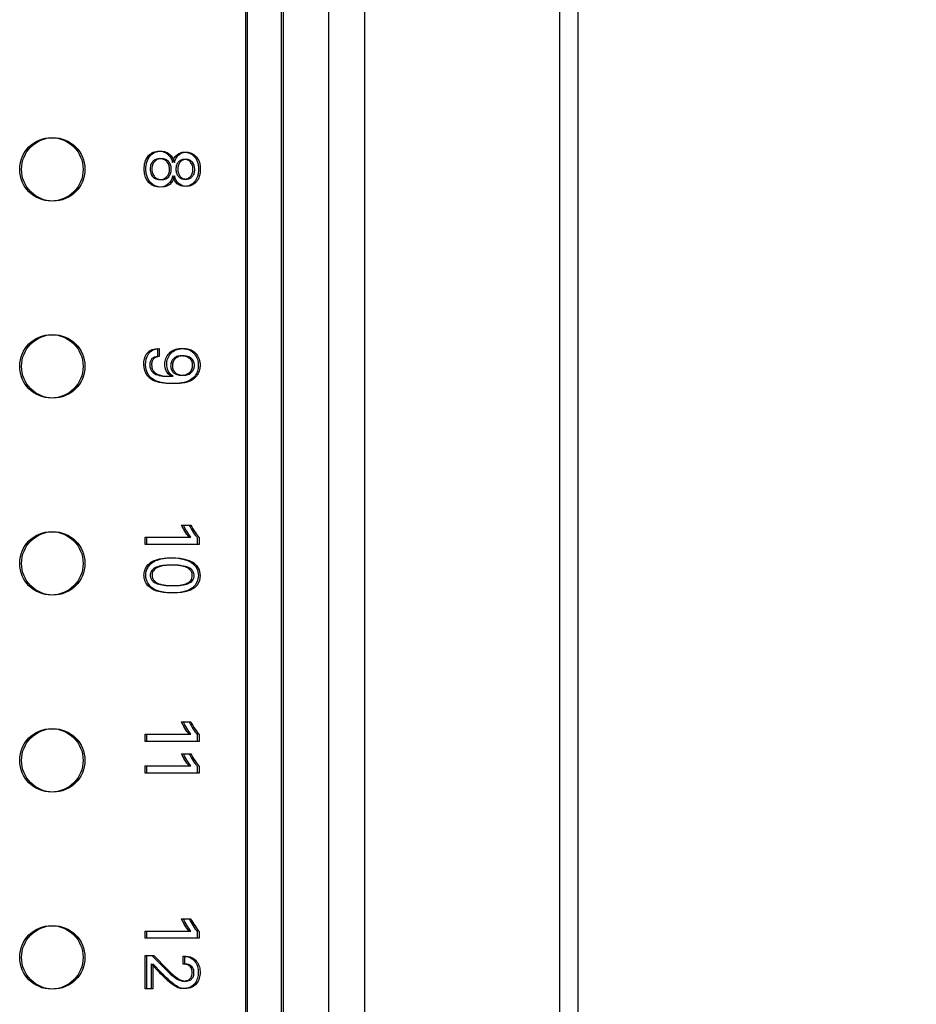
# Model space of a CAD drawing. Header units: inches. Extents: x 0 to 34, y 0 to 22.
# Tile 23 of 52: x 10.082 to 10.577, y 14.43 to 14.973. Entities that reach past the tile are written whole.
import ezdxf

# ---------------------------------------------------------------- set-up
doc = ezdxf.new("R2010")
doc.units = ezdxf.units.IN
doc.header["$LTSCALE"] = 1.87
doc.header["$MEASUREMENT"] = 0
doc.layers.get('0').update_dxf_attribs({"linetype": 'CONTINUOUS'})
doc.layers.add('03___PRT_ALL_CURVES', color=7, linetype='CONTINUOUS')
doc.layers.add('DIMENSIONS', color=7, linetype='CONTINUOUS')
doc.styles.get("Standard").update_dxf_attribs({"font": 'txt', "width": 0.8})
doc.dimstyles.new('DIMSTYLE_1', dxfattribs={"dimtxt": 0.125, "dimasz": 0.18, "dimexe": 0.18, "dimexo": 0.0625, "dimgap": 0.09, "dimtad": 0, "dimtih": 1, "dimtoh": 1, "dimdec": 3, "dimzin": 4, "dimdsep": 46, "dimtxsty": 'STANDARD', "dimblk": '_FILLED', "dimblk1": '_FILLED', "dimblk2": '_FILLED', "dimcen": 0.09, "dimadec": 0, "dimazin": 0, "dimtp": 0.001, "dimtm": 0.001, "dimtfac": 1, "dimtdec": 3, "dimtofl": 0, "dimtmove": 0, "dimatfit": 3, "dimldrblk": '_FILLED', "dimfxl": 1, "dimtolj": 1, "dimtzin": 4, "dimarcsym": 0})

# ---------------------------------------------------------------- blocks, each defined once
blk = doc.blocks.new('_FILLED')
at = {"color": 0, "linetype": 'BYBLOCK'}
blk.add_solid([(0, 0), (-1, 0.1736), (-1, -0.1736)], dxfattribs=at)
blk = doc.blocks.new('*D6')
at = {"layer": 'DIMENSIONS', "color": 2, "linetype": 'CONTINUOUS'}
for p, q in [((10.2323, 15.92442), (11.40199, 15.92442)), ((11.27699, 15.92442), (11.27699, 15.13492)), ((11.27699, 14.07402), (11.27699, 14.88492)), ((10.2323, 14.07402), (11.40199, 14.07402))]:
    blk.add_line(p, q, dxfattribs=at)
at = {"layer": 'DIMENSIONS', "color": 2, "linetype": 'CONTINUOUS', "xscale": 0.18, "yscale": 0.18, "zscale": 0.18}
for p, rotation in [((11.27699, 15.92442), 90), ((11.27699, 14.07402), 270)]:
    blk.add_blockref('_FILLED', p, dxfattribs=dict(at, rotation=rotation))
at = {"layer": 'DIMENSIONS', "color": 2, "linetype": 'CONTINUOUS', "width": 0.8}
for s, p in [('[', (11.38949, 14.94742)), (']', (11.68949, 14.94742)), ('1.850', (10.76449, 14.94742)), ('47', (11.48949, 14.94742))]:
    blk.add_text(s, height=0.125, dxfattribs=at).set_placement(p)

msp = doc.modelspace()

# ---------------------------------------------------------------- linework, layer by layer
at = {"color": 7, "linetype": 'CONTINUOUS'}
for p, q in [((10.3903, 12.40382), (10.3903, 17.54173)), ((10.3803, 13.44173), (10.3803, 17.51173)), ((10.2067, 15.66523), (10.2067, 14.33323)), ((10.2077, 15.66522), (10.2077, 14.33322)), ((10.2267, 14.33323), (10.2267, 15.66523)), ((10.2277, 14.33322), (10.2277, 15.66522)), ((10.2527, 14.33322), (10.2527, 15.66522)), ((10.2727, 14.33322), (10.2727, 15.66522))]:
    msp.add_line(p, q, dxfattribs=at)
for centre in [(10.0997, 14.89053), (10.1007, 14.89052), (10.0997, 14.78183), (10.1007, 14.78182), (10.0997, 14.67313), (10.1007, 14.67312), (10.0997, 14.56443), (10.1007, 14.56442), (10.0997, 14.45573), (10.1007, 14.45572)]:
    msp.add_circle(centre, 0.0175, dxfattribs=at)
at = {"layer": '03___PRT_ALL_CURVES', "color": 40, "linetype": 'CONTINUOUS'}
for points, knots in [([(10.15932, 14.88074, 2.63883), (10.15536, 14.88074, 2.63883), (10.14934, 14.88448, 2.63883), (10.15176, 14.89825, 2.63883), (10.15697, 14.9007, 2.63883), (10.15931, 14.90065, 2.63883), (10.15943, 14.90065, 2.63883)], [0, 0, 0, 0, 0.620765, 0.834021, 0.991487, 1, 1, 1, 1]), ([(10.16032, 14.88073, 2.63859), (10.15636, 14.88073, 2.63859), (10.15034, 14.88447, 2.63859), (10.15276, 14.89824, 2.63859), (10.15797, 14.90069, 2.63859), (10.16031, 14.90065, 2.63859), (10.16043, 14.90064, 2.63859)], [0, 0, 0, 0, 0.620765, 0.834021, 0.991487, 1, 1, 1, 1]), ([(10.15943, 14.90065, 2.63883), (10.16028, 14.90061, 2.63883), (10.16208, 14.90023, 2.63883), (10.16453, 14.89855, 2.63883), (10.16597, 14.8963, 2.63883), (10.16636, 14.89492, 2.63883), (10.16657, 14.89428, 2.63883)], [0, 0, 0, 0, 0.229216, 0.491178, 0.745589, 1, 1, 1, 1]), ([(10.16043, 14.90064, 2.63859), (10.16128, 14.90061, 2.63859), (10.16308, 14.90022, 2.63859), (10.16553, 14.89854, 2.63859), (10.16697, 14.8963, 2.63859), (10.16736, 14.89492, 2.63859), (10.16757, 14.89427, 2.63859)], [0, 0, 0, 0, 0.229216, 0.491178, 0.745589, 1, 1, 1, 1]), ([(10.17299, 14.90007, 2.63883), (10.17364, 14.90007, 2.63883), (10.17527, 14.89985, 2.63883), (10.17798, 14.89849, 2.63883), (10.17983, 14.89615, 2.63883), (10.1807, 14.89342, 2.63883), (10.18093, 14.89093, 2.63883), (10.18076, 14.88852, 2.63883), (10.18018, 14.886, 2.63883), (10.1788, 14.88347, 2.63883), (10.17633, 14.8816, 2.63883), (10.17424, 14.88113, 2.63883), (10.17315, 14.88115, 2.63883)], [0, 0, 0, 0, 0.138765, 0.277529, 0.416294, 0.485677, 0.555059, 0.610677, 0.666294, 0.777529, 0.888765, 1, 1, 1, 1]), ([(10.17399, 14.90006, 2.63859), (10.17464, 14.90006, 2.63859), (10.17627, 14.89984, 2.63859), (10.17898, 14.89848, 2.63859), (10.18083, 14.89614, 2.63859), (10.1817, 14.89341, 2.63859), (10.18193, 14.89092, 2.63859), (10.18176, 14.88851, 2.63859), (10.18118, 14.88599, 2.63859), (10.1798, 14.88346, 2.63859), (10.17733, 14.88159, 2.63859), (10.17524, 14.88112, 2.63859), (10.17415, 14.88114, 2.63859)], [0, 0, 0, 0, 0.138765, 0.277529, 0.416294, 0.485677, 0.555059, 0.610677, 0.666294, 0.777529, 0.888765, 1, 1, 1, 1]), ([(10.16486, 14.89085, 2.63883), (10.16483, 14.8916, 2.63883), (10.16453, 14.89316, 2.63883), (10.16298, 14.89555, 2.63883), (10.16006, 14.89693, 2.63883), (10.15629, 14.89585, 2.63883), (10.15474, 14.89382, 2.63883), (10.15425, 14.89215, 2.63883), (10.15415, 14.89124, 2.63883), (10.15416, 14.89065, 2.63883)], [0, 0, 0, 0, 0.129721, 0.275657, 0.567528, 0.783764, 0.891882, 0.945941, 1, 1, 1, 1]), ([(10.16586, 14.89084, 2.63859), (10.16583, 14.89159, 2.63859), (10.16553, 14.89315, 2.63859), (10.16398, 14.89554, 2.63859), (10.16106, 14.89692, 2.63859), (10.15729, 14.89584, 2.63859), (10.15574, 14.89381, 2.63859), (10.15525, 14.89214, 2.63859), (10.15515, 14.89123, 2.63859), (10.15516, 14.89064, 2.63859)], [0, 0, 0, 0, 0.129721, 0.275657, 0.567528, 0.783764, 0.891882, 0.945941, 1, 1, 1, 1]), ([(10.17778, 14.89057, 2.63883), (10.1778, 14.89219, 2.63883), (10.17708, 14.89414, 2.63883), (10.17511, 14.89574, 2.63883), (10.17309, 14.89618, 2.63883), (10.17107, 14.89574, 2.63883), (10.16961, 14.89458, 2.63883), (10.16864, 14.89287, 2.63883), (10.16841, 14.89142, 2.63883), (10.1684, 14.89069, 2.63883)], [0, 0, 0, 0, 0.253552, 0.380328, 0.507104, 0.630328, 0.753552, 0.876776, 1, 1, 1, 1]), ([(10.17878, 14.89056, 2.63859), (10.1788, 14.89218, 2.63859), (10.17808, 14.89414, 2.63859), (10.17611, 14.89573, 2.63859), (10.17409, 14.89617, 2.63859), (10.17207, 14.89573, 2.63859), (10.17061, 14.89457, 2.63859), (10.16964, 14.89287, 2.63859), (10.16941, 14.89141, 2.63859), (10.1694, 14.89069, 2.63859)], [0, 0, 0, 0, 0.253552, 0.380328, 0.507104, 0.630328, 0.753552, 0.876776, 1, 1, 1, 1]), ([(10.15416, 14.89065, 2.63883), (10.15416, 14.89016, 2.63883), (10.15426, 14.88899, 2.63883), (10.15481, 14.88736, 2.63883), (10.15599, 14.88589, 2.63883), (10.15778, 14.88505, 2.63883), (10.16082, 14.88469, 2.63883), (10.16314, 14.88581, 2.63883), (10.16461, 14.8882, 2.63883), (10.16488, 14.88988, 2.63883), (10.16486, 14.89076, 2.63883), (10.16486, 14.89085, 2.63883)], [0, 0, 0, 0, 0.049447, 0.098893, 0.197786, 0.296679, 0.395572, 0.689012, 0.835732, 0.982452, 1, 1, 1, 1]), ([(10.15516, 14.89064, 2.63859), (10.15516, 14.89015, 2.63859), (10.15526, 14.88898, 2.63859), (10.15581, 14.88735, 2.63859), (10.15699, 14.88588, 2.63859), (10.15878, 14.88504, 2.63859), (10.16182, 14.88468, 2.63859), (10.16414, 14.8858, 2.63859), (10.16561, 14.88819, 2.63859), (10.16588, 14.88987, 2.63859), (10.16586, 14.89075, 2.63859), (10.16586, 14.89084, 2.63859)], [0, 0, 0, 0, 0.049447, 0.098893, 0.197786, 0.296679, 0.395572, 0.689012, 0.835732, 0.982452, 1, 1, 1, 1]), ([(10.1684, 14.89069, 2.63883), (10.1684, 14.88993, 2.63883), (10.16863, 14.8884, 2.63883), (10.16959, 14.88664, 2.63883), (10.17106, 14.88545, 2.63883), (10.17301, 14.88502, 2.63883), (10.17498, 14.88539, 2.63883), (10.17649, 14.88647, 2.63883), (10.17752, 14.88812, 2.63883), (10.17777, 14.8898, 2.63883), (10.17778, 14.89057, 2.63883)], [0, 0, 0, 0, 0.129835, 0.259669, 0.389504, 0.519338, 0.639504, 0.759669, 0.879835, 1, 1, 1, 1]), ([(10.1694, 14.89069, 2.63859), (10.1694, 14.88992, 2.63859), (10.16963, 14.8884, 2.63859), (10.17059, 14.88663, 2.63859), (10.17206, 14.88544, 2.63859), (10.17401, 14.88501, 2.63859), (10.17598, 14.88539, 2.63859), (10.17749, 14.88646, 2.63859), (10.17852, 14.88811, 2.63859), (10.17877, 14.88979, 2.63859), (10.17878, 14.89056, 2.63859)], [0, 0, 0, 0, 0.129835, 0.259669, 0.389504, 0.519338, 0.639504, 0.759669, 0.879835, 1, 1, 1, 1]), ([(10.1659, 14.77233, 2.63883), (10.16378, 14.77233, 2.63883), (10.15808, 14.77236, 2.63883), (10.15207, 14.77629, 2.63883), (10.15018, 14.78191, 2.63883), (10.15147, 14.78919, 2.63883), (10.15524, 14.79153, 2.63883), (10.15824, 14.79161, 2.63883)], [0, 0, 0, 0, 0.364847, 0.54727, 0.729693, 0.864847, 1, 1, 1, 1]), ([(10.1669, 14.77232, 2.63859), (10.16478, 14.77232, 2.63859), (10.15908, 14.77236, 2.63859), (10.15307, 14.77628, 2.63859), (10.15118, 14.7819, 2.63859), (10.15247, 14.78918, 2.63859), (10.15624, 14.79152, 2.63859), (10.15924, 14.7916, 2.63859)], [0, 0, 0, 0, 0.364847, 0.54727, 0.729693, 0.864847, 1, 1, 1, 1]), ([(10.16594, 14.77645, 2.63883), (10.16453, 14.7772, 2.63883), (10.16272, 14.77932, 2.63883), (10.16213, 14.783, 2.63883), (10.16271, 14.78628, 2.63883), (10.16443, 14.78917, 2.63883), (10.16682, 14.79084, 2.63883), (10.16926, 14.79157, 2.63883), (10.17152, 14.79177, 2.63883), (10.17382, 14.79155, 2.63883), (10.17536, 14.79107, 2.63883), (10.17615, 14.79068, 2.63883), (10.17637, 14.79056, 2.63883)], [0, 0, 0, 0, 0.134579, 0.269158, 0.40661, 0.544062, 0.681514, 0.75024, 0.818966, 0.894397, 0.969828, 1, 1, 1, 1]), ([(10.16694, 14.77644, 2.63859), (10.16553, 14.77719, 2.63859), (10.16372, 14.77931, 2.63859), (10.16313, 14.78299, 2.63859), (10.16371, 14.78627, 2.63859), (10.16543, 14.78916, 2.63859), (10.16782, 14.79083, 2.63859), (10.17026, 14.79156, 2.63859), (10.17252, 14.79176, 2.63859), (10.17482, 14.79154, 2.63859), (10.17636, 14.79106, 2.63859), (10.17715, 14.79067, 2.63859), (10.17737, 14.79055, 2.63859)], [0, 0, 0, 0, 0.134579, 0.269158, 0.40661, 0.544062, 0.681514, 0.75024, 0.818966, 0.894397, 0.969828, 1, 1, 1, 1]), ([(10.17637, 14.79056, 2.63883), (10.17724, 14.79008, 2.63883), (10.17889, 14.78872, 2.63883), (10.1804, 14.78585, 2.63883), (10.18085, 14.78288, 2.63883), (10.18058, 14.77997, 2.63883), (10.17924, 14.7763, 2.63883), (10.17544, 14.77314, 2.63883), (10.16982, 14.77233, 2.63883), (10.1659, 14.77233, 2.63883)], [0, 0, 0, 0, 0.126234, 0.284027, 0.44182, 0.54914, 0.65646, 0.871101, 1, 1, 1, 1]), ([(10.17737, 14.79055, 2.63859), (10.17824, 14.79008, 2.63859), (10.17989, 14.78871, 2.63859), (10.1814, 14.78584, 2.63859), (10.18185, 14.78287, 2.63859), (10.18158, 14.77996, 2.63859), (10.18024, 14.77629, 2.63859), (10.17644, 14.77313, 2.63859), (10.17082, 14.77232, 2.63859), (10.1669, 14.77232, 2.63859)], [0, 0, 0, 0, 0.126234, 0.284027, 0.44182, 0.54914, 0.65646, 0.871101, 1, 1, 1, 1]), ([(10.15824, 14.78724, 2.63883), (10.15699, 14.78724, 2.63883), (10.15539, 14.78671, 2.63883), (10.15421, 14.78485, 2.63883), (10.15388, 14.78264, 2.63883), (10.15422, 14.78041, 2.63883), (10.15546, 14.77837, 2.63883), (10.15814, 14.77687, 2.63883), (10.1622, 14.77632, 2.63883), (10.16482, 14.7764, 2.63883), (10.16594, 14.77645, 2.63883)], [0, 0, 0, 0, 0.169757, 0.254635, 0.339513, 0.422074, 0.504635, 0.669757, 0.834878, 1, 1, 1, 1]), ([(10.15924, 14.78723, 2.63859), (10.15799, 14.78723, 2.63859), (10.15639, 14.7867, 2.63859), (10.15521, 14.78484, 2.63859), (10.15488, 14.78263, 2.63859), (10.15522, 14.7804, 2.63859), (10.15646, 14.77836, 2.63859), (10.15914, 14.77686, 2.63859), (10.1632, 14.77632, 2.63859), (10.16582, 14.77639, 2.63859), (10.16694, 14.77644, 2.63859)], [0, 0, 0, 0, 0.169757, 0.254635, 0.339513, 0.422074, 0.504635, 0.669757, 0.834878, 1, 1, 1, 1]), ([(10.17761, 14.78245, 2.63883), (10.17761, 14.78263, 2.63883), (10.17759, 14.78309, 2.63883), (10.17746, 14.78383, 2.63883), (10.17703, 14.78506, 2.63883), (10.17589, 14.7864, 2.63883), (10.17391, 14.78739, 2.63883), (10.1713, 14.78775, 2.63883), (10.16877, 14.78733, 2.63883), (10.16693, 14.78617, 2.63883), (10.16576, 14.78444, 2.63883), (10.16549, 14.78291, 2.63883), (10.16549, 14.78216, 2.63883)], [0, 0, 0, 0, 0.029797, 0.059594, 0.119188, 0.238377, 0.357565, 0.476753, 0.607565, 0.738377, 0.869188, 1, 1, 1, 1]), ([(10.17861, 14.78244, 2.63859), (10.17861, 14.78262, 2.63859), (10.17859, 14.78308, 2.63859), (10.17846, 14.78382, 2.63859), (10.17803, 14.78505, 2.63859), (10.17689, 14.78639, 2.63859), (10.17491, 14.78739, 2.63859), (10.1723, 14.78774, 2.63859), (10.16977, 14.78733, 2.63859), (10.16793, 14.78616, 2.63859), (10.16676, 14.78443, 2.63859), (10.16649, 14.7829, 2.63859), (10.16649, 14.78215, 2.63859)], [0, 0, 0, 0, 0.029797, 0.059594, 0.119188, 0.238377, 0.357565, 0.476753, 0.607565, 0.738377, 0.869188, 1, 1, 1, 1]), ([(10.16549, 14.78216, 2.63883), (10.16549, 14.78139, 2.63883), (10.16579, 14.77986, 2.63883), (10.16703, 14.77822, 2.63883), (10.16888, 14.77716, 2.63883), (10.17155, 14.77677, 2.63883), (10.17425, 14.77725, 2.63883), (10.17617, 14.77852, 2.63883), (10.17715, 14.78005, 2.63883), (10.1775, 14.78121, 2.63883), (10.1776, 14.78195, 2.63883), (10.17762, 14.78221, 2.63883), (10.17761, 14.78245, 2.63883)], [0, 0, 0, 0, 0.113429, 0.226859, 0.340288, 0.453717, 0.590288, 0.726859, 0.863429, 0.931715, 0.965857, 1, 1, 1, 1]), ([(10.16649, 14.78215, 2.63859), (10.16649, 14.78138, 2.63859), (10.16679, 14.77985, 2.63859), (10.16803, 14.77821, 2.63859), (10.16988, 14.77715, 2.63859), (10.17255, 14.77676, 2.63859), (10.17525, 14.77724, 2.63859), (10.17717, 14.77852, 2.63859), (10.17815, 14.78004, 2.63859), (10.1785, 14.7812, 2.63859), (10.1786, 14.78194, 2.63859), (10.17862, 14.78221, 2.63859), (10.17861, 14.78244, 2.63859)], [0, 0, 0, 0, 0.113429, 0.226859, 0.340288, 0.453717, 0.590288, 0.726859, 0.863429, 0.931715, 0.965857, 1, 1, 1, 1]), ([(10.16611, 14.65683, 2.63883), (10.1627, 14.65683, 2.63883), (10.1574, 14.65749, 2.63883), (10.15287, 14.66035, 2.63883), (10.15089, 14.66412, 2.63883), (10.15074, 14.66652, 2.63883), (10.15085, 14.66795, 2.63883), (10.15124, 14.66967, 2.63883), (10.1525, 14.6722, 2.63883), (10.1543, 14.67366, 2.63883), (10.15557, 14.67428, 2.63883)], [0, 0, 0, 0, 0.122035, 0.244069, 0.339098, 0.434127, 0.504861, 0.575595, 0.717064, 1, 1, 1, 1]), ([(10.16711, 14.65682, 2.63859), (10.1637, 14.65682, 2.63859), (10.1584, 14.65748, 2.63859), (10.15387, 14.66034, 2.63859), (10.15189, 14.66411, 2.63859), (10.15174, 14.66651, 2.63859), (10.15185, 14.66795, 2.63859), (10.15224, 14.66967, 2.63859), (10.1535, 14.67219, 2.63859), (10.1553, 14.67365, 2.63859), (10.15657, 14.67427, 2.63859)], [0, 0, 0, 0, 0.122035, 0.244069, 0.339098, 0.434127, 0.504861, 0.575595, 0.717064, 1, 1, 1, 1]), ([(10.17744, 14.66675, 2.63883), (10.17741, 14.66724, 2.63883), (10.17719, 14.66829, 2.63883), (10.17612, 14.66995, 2.63883), (10.17365, 14.67136, 2.63883), (10.1697, 14.67207, 2.63883), (10.16525, 14.67222, 2.63883), (10.161, 14.672, 2.63883), (10.15795, 14.67127, 2.63883), (10.15611, 14.67027, 2.63883), (10.15506, 14.6693, 2.63883), (10.15451, 14.66827, 2.63883), (10.1543, 14.66746, 2.63883), (10.15425, 14.6669, 2.63883), (10.15423, 14.66674, 2.63883), (10.15424, 14.66653, 2.63883)], [0, 0, 0, 0, 0.046911, 0.103205, 0.215792, 0.32838, 0.440967, 0.580725, 0.720483, 0.790363, 0.860242, 0.930121, 0.96506, 0.98253, 1, 1, 1, 1]), ([(10.17844, 14.66674, 2.63859), (10.17841, 14.66723, 2.63859), (10.17819, 14.66828, 2.63859), (10.17712, 14.66994, 2.63859), (10.17465, 14.67135, 2.63859), (10.1707, 14.67207, 2.63859), (10.16625, 14.67221, 2.63859), (10.162, 14.67199, 2.63859), (10.15895, 14.67126, 2.63859), (10.15711, 14.67026, 2.63859), (10.15606, 14.66929, 2.63859), (10.15551, 14.66826, 2.63859), (10.1553, 14.66746, 2.63859), (10.15525, 14.6669, 2.63859), (10.15523, 14.66673, 2.63859), (10.15524, 14.66652, 2.63859)], [0, 0, 0, 0, 0.046911, 0.103205, 0.215792, 0.32838, 0.440967, 0.580725, 0.720483, 0.790363, 0.860242, 0.930121, 0.96506, 0.98253, 1, 1, 1, 1]), ([(10.15424, 14.66653, 2.63883), (10.15424, 14.66632, 2.63883), (10.15429, 14.66562, 2.63883), (10.15457, 14.66465, 2.63883), (10.15551, 14.66311, 2.63883), (10.15789, 14.66174, 2.63883), (10.16172, 14.66098, 2.63883), (10.16628, 14.6608, 2.63883), (10.17066, 14.66102, 2.63883), (10.1744, 14.66188, 2.63883), (10.17644, 14.66329, 2.63883), (10.1773, 14.66489, 2.63883), (10.17746, 14.66603, 2.63883), (10.17744, 14.66665, 2.63883), (10.17744, 14.66675, 2.63883)], [0, 0, 0, 0, 0.026366, 0.052732, 0.105465, 0.210929, 0.316394, 0.421858, 0.563007, 0.704156, 0.845304, 0.915878, 0.986453, 1, 1, 1, 1]), ([(10.15524, 14.66652, 2.63859), (10.15524, 14.66631, 2.63859), (10.15529, 14.66561, 2.63859), (10.15557, 14.66464, 2.63859), (10.15651, 14.66311, 2.63859), (10.15889, 14.66173, 2.63859), (10.16272, 14.66097, 2.63859), (10.16728, 14.66079, 2.63859), (10.17166, 14.66101, 2.63859), (10.1754, 14.66187, 2.63859), (10.17744, 14.66328, 2.63859), (10.1783, 14.66489, 2.63859), (10.17846, 14.66603, 2.63859), (10.17844, 14.66664, 2.63859), (10.17844, 14.66674, 2.63859)], [0, 0, 0, 0, 0.026366, 0.052732, 0.105465, 0.210929, 0.316394, 0.421858, 0.563007, 0.704156, 0.845304, 0.915878, 0.986453, 1, 1, 1, 1]), ([(10.17232, 14.45637, 2.63883), (10.17303, 14.45635, 2.63883), (10.1746, 14.45628, 2.63883), (10.17694, 14.4553, 2.63883), (10.17861, 14.45391, 2.63883), (10.17978, 14.45215, 2.63883), (10.18059, 14.44997, 2.63883), (10.18085, 14.44719, 2.63883), (10.18045, 14.44416, 2.63883), (10.17856, 14.44021, 2.63883), (10.1754, 14.43854, 2.63883), (10.17232, 14.43854, 2.63883)], [0, 0, 0, 0, 0.134685, 0.202028, 0.26937, 0.323048, 0.376725, 0.48408, 0.61306, 0.74204, 1, 1, 1, 1]), ([(10.17266, 14.44267, 2.63883), (10.17301, 14.44267, 2.63883), (10.17395, 14.44273, 2.63883), (10.17558, 14.4433, 2.63883), (10.17672, 14.44443, 2.63883), (10.17726, 14.44584, 2.63883), (10.17742, 14.44735, 2.63883), (10.17724, 14.4489, 2.63883), (10.17661, 14.45041, 2.63883), (10.17528, 14.45153, 2.63883), (10.17349, 14.45199, 2.63883), (10.17259, 14.452, 2.63883), (10.17232, 14.452, 2.63883)], [0, 0, 0, 0, 0.117941, 0.235882, 0.353823, 0.412793, 0.471764, 0.537793, 0.603823, 0.735882, 0.867941, 1, 1, 1, 1]), ([(10.17332, 14.45637, 2.63859), (10.17403, 14.45634, 2.63859), (10.1756, 14.45627, 2.63859), (10.17794, 14.45529, 2.63859), (10.17961, 14.4539, 2.63859), (10.18078, 14.45214, 2.63859), (10.18159, 14.44996, 2.63859), (10.18185, 14.44718, 2.63859), (10.18145, 14.44415, 2.63859), (10.17956, 14.4402, 2.63859), (10.1764, 14.43853, 2.63859), (10.17332, 14.43853, 2.63859)], [0, 0, 0, 0, 0.134685, 0.202028, 0.26937, 0.323048, 0.376725, 0.48408, 0.61306, 0.74204, 1, 1, 1, 1]), ([(10.17366, 14.44266, 2.63859), (10.17401, 14.44266, 2.63859), (10.17495, 14.44272, 2.63859), (10.17658, 14.44329, 2.63859), (10.17772, 14.44443, 2.63859), (10.17826, 14.44583, 2.63859), (10.17842, 14.44735, 2.63859), (10.17824, 14.44889, 2.63859), (10.17761, 14.4504, 2.63859), (10.17628, 14.45152, 2.63859), (10.17449, 14.45198, 2.63859), (10.17359, 14.45199, 2.63859), (10.17332, 14.45199, 2.63859)], [0, 0, 0, 0, 0.117941, 0.235882, 0.353823, 0.412793, 0.471764, 0.537793, 0.603823, 0.735882, 0.867941, 1, 1, 1, 1]), ([(10.16257, 14.44925, 2.63883), (10.16334, 14.44846, 2.63883), (10.16492, 14.44689, 2.63883), (10.16787, 14.44443, 2.63883), (10.1705, 14.44288, 2.63883), (10.17188, 14.44267, 2.63883), (10.17266, 14.44267, 2.63883)], [0, 0, 0, 0, 0.217, 0.434, 0.717, 1, 1, 1, 1]), ([(10.16357, 14.44924, 2.63859), (10.16434, 14.44845, 2.63859), (10.16592, 14.44688, 2.63859), (10.16887, 14.44442, 2.63859), (10.1715, 14.44287, 2.63859), (10.17288, 14.44266, 2.63859), (10.17366, 14.44266, 2.63859)], [0, 0, 0, 0, 0.217, 0.434, 0.717, 1, 1, 1, 1])]:
    msp.add_open_spline(points, degree=3, knots=knots, dxfattribs=at)
for points in [[(10.16657, 14.89428, 2.63883), (10.1674, 14.89811, 2.63883), (10.17011, 14.90007, 2.63883), (10.17299, 14.90007, 2.63883)], [(10.16757, 14.89427, 2.63859), (10.1684, 14.8981, 2.63859), (10.17111, 14.90006, 2.63859), (10.17399, 14.90006, 2.63859)], [(10.16661, 14.88703, 2.63883), (10.16615, 14.88532, 2.63883), (10.16491, 14.88074, 2.63883), (10.15932, 14.88074, 2.63883)], [(10.16761, 14.88702, 2.63859), (10.16715, 14.88531, 2.63859), (10.16591, 14.88073, 2.63859), (10.16032, 14.88073, 2.63859)], [(10.17315, 14.88115, 2.63883), (10.17176, 14.88118, 2.63883), (10.16883, 14.88206, 2.63883), (10.16699, 14.88501, 2.63883), (10.16661, 14.88703, 2.63883)], [(10.17415, 14.88114, 2.63859), (10.17276, 14.88117, 2.63859), (10.16983, 14.88205, 2.63859), (10.16799, 14.885, 2.63859), (10.16761, 14.88702, 2.63859)], [(10.15824, 14.79161, 2.63883), (10.15824, 14.79161, 2.63883), (10.15824, 14.78724, 2.63883), (10.15824, 14.78724, 2.63883)], [(10.15924, 14.7916, 2.63859), (10.15924, 14.7916, 2.63859), (10.15924, 14.78723, 2.63859), (10.15924, 14.78723, 2.63859)], [(10.17149, 14.69428, 2.63883), (10.17149, 14.69428, 2.63883), (10.17565, 14.69428, 2.63883), (10.17565, 14.69428, 2.63883)], [(10.17565, 14.68758, 2.63883), (10.17416, 14.68937, 2.63883), (10.17245, 14.69224, 2.63883), (10.17149, 14.69428, 2.63883)], [(10.17249, 14.69427, 2.63859), (10.17249, 14.69427, 2.63859), (10.17665, 14.69427, 2.63859), (10.17665, 14.69427, 2.63859)], [(10.17665, 14.68757, 2.63859), (10.17516, 14.68936, 2.63859), (10.17345, 14.69223, 2.63859), (10.17249, 14.69427, 2.63859)], [(10.17565, 14.69428, 2.63883), (10.17707, 14.69158, 2.63883), (10.17882, 14.68891, 2.63883), (10.1802, 14.68728, 2.63883)], [(10.17665, 14.69427, 2.63859), (10.17807, 14.69157, 2.63859), (10.17982, 14.6889, 2.63859), (10.1812, 14.68728, 2.63859)], [(10.15136, 14.68758, 2.63883), (10.15136, 14.68758, 2.63883), (10.17565, 14.68758, 2.63883), (10.17565, 14.68758, 2.63883)], [(10.15136, 14.68357, 2.63883), (10.15136, 14.68357, 2.63883), (10.15136, 14.68758, 2.63883), (10.15136, 14.68758, 2.63883)], [(10.15236, 14.68757, 2.63859), (10.15236, 14.68757, 2.63859), (10.17665, 14.68757, 2.63859), (10.17665, 14.68757, 2.63859)], [(10.15236, 14.68357, 2.63859), (10.15236, 14.68357, 2.63859), (10.15236, 14.68757, 2.63859), (10.15236, 14.68757, 2.63859)], [(10.1802, 14.68728, 2.63883), (10.1802, 14.68728, 2.63883), (10.1802, 14.68357, 2.63883), (10.1802, 14.68357, 2.63883)], [(10.1812, 14.68728, 2.63859), (10.1812, 14.68728, 2.63859), (10.1812, 14.68357, 2.63859), (10.1812, 14.68357, 2.63859)], [(10.1802, 14.68357, 2.63883), (10.1802, 14.68357, 2.63883), (10.15136, 14.68357, 2.63883), (10.15136, 14.68357, 2.63883)], [(10.1812, 14.68357, 2.63859), (10.1812, 14.68357, 2.63859), (10.15236, 14.68357, 2.63859), (10.15236, 14.68357, 2.63859)], [(10.15557, 14.67428, 2.63883), (10.15749, 14.67524, 2.63883), (10.16028, 14.67615, 2.63883), (10.16545, 14.67615, 2.63883)], [(10.15657, 14.67427, 2.63859), (10.15849, 14.67523, 2.63859), (10.16128, 14.67615, 2.63859), (10.16645, 14.67615, 2.63859)], [(10.16545, 14.67615, 2.63883), (10.16974, 14.67615, 2.63883), (10.18078, 14.67566, 2.63883), (10.18078, 14.66649, 2.63883)], [(10.16645, 14.67615, 2.63859), (10.17074, 14.67615, 2.63859), (10.18178, 14.67565, 2.63859), (10.18178, 14.66648, 2.63859)], [(10.18078, 14.66649, 2.63883), (10.18078, 14.65786, 2.63883), (10.17153, 14.65683, 2.63883), (10.16611, 14.65683, 2.63883)], [(10.18178, 14.66648, 2.63859), (10.18178, 14.65786, 2.63859), (10.17253, 14.65682, 2.63859), (10.16711, 14.65682, 2.63859)], [(10.17149, 14.58562, 2.63883), (10.17149, 14.58562, 2.63883), (10.17565, 14.58562, 2.63883), (10.17565, 14.58562, 2.63883)], [(10.17565, 14.57891, 2.63883), (10.17416, 14.5807, 2.63883), (10.17245, 14.58358, 2.63883), (10.17149, 14.58562, 2.63883)], [(10.17249, 14.58561, 2.63859), (10.17249, 14.58561, 2.63859), (10.17665, 14.58561, 2.63859), (10.17665, 14.58561, 2.63859)], [(10.17665, 14.5789, 2.63859), (10.17516, 14.58069, 2.63859), (10.17345, 14.58357, 2.63859), (10.17249, 14.58561, 2.63859)], [(10.17565, 14.58562, 2.63883), (10.17707, 14.58291, 2.63883), (10.17882, 14.58025, 2.63883), (10.1802, 14.57862, 2.63883)], [(10.17665, 14.58561, 2.63859), (10.17807, 14.5829, 2.63859), (10.17982, 14.58024, 2.63859), (10.1812, 14.57861, 2.63859)], [(10.15136, 14.57891, 2.63883), (10.15136, 14.57891, 2.63883), (10.17565, 14.57891, 2.63883), (10.17565, 14.57891, 2.63883)], [(10.15136, 14.57491, 2.63883), (10.15136, 14.57491, 2.63883), (10.15136, 14.57891, 2.63883), (10.15136, 14.57891, 2.63883)], [(10.15236, 14.5789, 2.63859), (10.15236, 14.5789, 2.63859), (10.17665, 14.5789, 2.63859), (10.17665, 14.5789, 2.63859)], [(10.15236, 14.5749, 2.63859), (10.15236, 14.5749, 2.63859), (10.15236, 14.5789, 2.63859), (10.15236, 14.5789, 2.63859)], [(10.1802, 14.57862, 2.63883), (10.1802, 14.57862, 2.63883), (10.1802, 14.57491, 2.63883), (10.1802, 14.57491, 2.63883)], [(10.1812, 14.57861, 2.63859), (10.1812, 14.57861, 2.63859), (10.1812, 14.5749, 2.63859), (10.1812, 14.5749, 2.63859)], [(10.1802, 14.57491, 2.63883), (10.1802, 14.57491, 2.63883), (10.15136, 14.57491, 2.63883), (10.15136, 14.57491, 2.63883)], [(10.1812, 14.5749, 2.63859), (10.1812, 14.5749, 2.63859), (10.15236, 14.5749, 2.63859), (10.15236, 14.5749, 2.63859)], [(10.17149, 14.56808, 2.63883), (10.17149, 14.56808, 2.63883), (10.17565, 14.56808, 2.63883), (10.17565, 14.56808, 2.63883)], [(10.17565, 14.56137, 2.63883), (10.17416, 14.56316, 2.63883), (10.17245, 14.56603, 2.63883), (10.17149, 14.56808, 2.63883)], [(10.17249, 14.56807, 2.63859), (10.17249, 14.56807, 2.63859), (10.17665, 14.56807, 2.63859), (10.17665, 14.56807, 2.63859)], [(10.17665, 14.56136, 2.63859), (10.17516, 14.56316, 2.63859), (10.17345, 14.56603, 2.63859), (10.17249, 14.56807, 2.63859)], [(10.17565, 14.56808, 2.63883), (10.17707, 14.56537, 2.63883), (10.17882, 14.5627, 2.63883), (10.1802, 14.56108, 2.63883)], [(10.17665, 14.56807, 2.63859), (10.17807, 14.56536, 2.63859), (10.17982, 14.56269, 2.63859), (10.1812, 14.56107, 2.63859)], [(10.15136, 14.56137, 2.63883), (10.15136, 14.56137, 2.63883), (10.17565, 14.56137, 2.63883), (10.17565, 14.56137, 2.63883)], [(10.15136, 14.55737, 2.63883), (10.15136, 14.55737, 2.63883), (10.15136, 14.56137, 2.63883), (10.15136, 14.56137, 2.63883)], [(10.15236, 14.56136, 2.63859), (10.15236, 14.56136, 2.63859), (10.17665, 14.56136, 2.63859), (10.17665, 14.56136, 2.63859)], [(10.15236, 14.55736, 2.63859), (10.15236, 14.55736, 2.63859), (10.15236, 14.56136, 2.63859), (10.15236, 14.56136, 2.63859)], [(10.1802, 14.56108, 2.63883), (10.1802, 14.56108, 2.63883), (10.1802, 14.55737, 2.63883), (10.1802, 14.55737, 2.63883)], [(10.1812, 14.56107, 2.63859), (10.1812, 14.56107, 2.63859), (10.1812, 14.55736, 2.63859), (10.1812, 14.55736, 2.63859)], [(10.1802, 14.55737, 2.63883), (10.1802, 14.55737, 2.63883), (10.15136, 14.55737, 2.63883), (10.15136, 14.55737, 2.63883)], [(10.1812, 14.55736, 2.63859), (10.1812, 14.55736, 2.63859), (10.15236, 14.55736, 2.63859), (10.15236, 14.55736, 2.63859)], [(10.17149, 14.47696, 2.63883), (10.17149, 14.47696, 2.63883), (10.17565, 14.47696, 2.63883), (10.17565, 14.47696, 2.63883)], [(10.17565, 14.47025, 2.63883), (10.17416, 14.47204, 2.63883), (10.17245, 14.47491, 2.63883), (10.17149, 14.47696, 2.63883)], [(10.17249, 14.47695, 2.63859), (10.17249, 14.47695, 2.63859), (10.17665, 14.47695, 2.63859), (10.17665, 14.47695, 2.63859)], [(10.17665, 14.47024, 2.63859), (10.17516, 14.47203, 2.63859), (10.17345, 14.47491, 2.63859), (10.17249, 14.47695, 2.63859)], [(10.17565, 14.47696, 2.63883), (10.17707, 14.47425, 2.63883), (10.17882, 14.47159, 2.63883), (10.1802, 14.46996, 2.63883)], [(10.17665, 14.47695, 2.63859), (10.17807, 14.47424, 2.63859), (10.17982, 14.47158, 2.63859), (10.1812, 14.46995, 2.63859)], [(10.15136, 14.47025, 2.63883), (10.15136, 14.47025, 2.63883), (10.17565, 14.47025, 2.63883), (10.17565, 14.47025, 2.63883)], [(10.15136, 14.46625, 2.63883), (10.15136, 14.46625, 2.63883), (10.15136, 14.47025, 2.63883), (10.15136, 14.47025, 2.63883)], [(10.15236, 14.47024, 2.63859), (10.15236, 14.47024, 2.63859), (10.17665, 14.47024, 2.63859), (10.17665, 14.47024, 2.63859)], [(10.15236, 14.46624, 2.63859), (10.15236, 14.46624, 2.63859), (10.15236, 14.47024, 2.63859), (10.15236, 14.47024, 2.63859)], [(10.1802, 14.46996, 2.63883), (10.1802, 14.46996, 2.63883), (10.1802, 14.46625, 2.63883), (10.1802, 14.46625, 2.63883)], [(10.1812, 14.46995, 2.63859), (10.1812, 14.46995, 2.63859), (10.1812, 14.46624, 2.63859), (10.1812, 14.46624, 2.63859)], [(10.1802, 14.46625, 2.63883), (10.1802, 14.46625, 2.63883), (10.15136, 14.46625, 2.63883), (10.15136, 14.46625, 2.63883)], [(10.1812, 14.46624, 2.63859), (10.1812, 14.46624, 2.63859), (10.15236, 14.46624, 2.63859), (10.15236, 14.46624, 2.63859)], [(10.15136, 14.45679, 2.63883), (10.15136, 14.45679, 2.63883), (10.15515, 14.45679, 2.63883), (10.15515, 14.45679, 2.63883)], [(10.15136, 14.43846, 2.63883), (10.15136, 14.43846, 2.63883), (10.15136, 14.45679, 2.63883), (10.15136, 14.45679, 2.63883)], [(10.15236, 14.45678, 2.63859), (10.15236, 14.45678, 2.63859), (10.15615, 14.45678, 2.63859), (10.15615, 14.45678, 2.63859)], [(10.15236, 14.43845, 2.63859), (10.15236, 14.43845, 2.63859), (10.15236, 14.45678, 2.63859), (10.15236, 14.45678, 2.63859)], [(10.15515, 14.45679, 2.63883), (10.15515, 14.45679, 2.63883), (10.16257, 14.44925, 2.63883), (10.16257, 14.44925, 2.63883)], [(10.15615, 14.45678, 2.63859), (10.15615, 14.45678, 2.63859), (10.16357, 14.44924, 2.63859), (10.16357, 14.44924, 2.63859)], [(10.15465, 14.45217, 2.63883), (10.15465, 14.45217, 2.63883), (10.15465, 14.43846, 2.63883), (10.15465, 14.43846, 2.63883)], [(10.15945, 14.44712, 2.63883), (10.15945, 14.44712, 2.63883), (10.15465, 14.45217, 2.63883), (10.15465, 14.45217, 2.63883)], [(10.15565, 14.45216, 2.63859), (10.15565, 14.45216, 2.63859), (10.15565, 14.43845, 2.63859), (10.15565, 14.43845, 2.63859)], [(10.16045, 14.44712, 2.63859), (10.16045, 14.44712, 2.63859), (10.15565, 14.45216, 2.63859), (10.15565, 14.45216, 2.63859)], [(10.17232, 14.452, 2.63883), (10.17232, 14.452, 2.63883), (10.17232, 14.45637, 2.63883), (10.17232, 14.45637, 2.63883)], [(10.17332, 14.45199, 2.63859), (10.17332, 14.45199, 2.63859), (10.17332, 14.45637, 2.63859), (10.17332, 14.45637, 2.63859)], [(10.16511, 14.44179, 2.63883), (10.16407, 14.44263, 2.63883), (10.16028, 14.44629, 2.63883), (10.15945, 14.44712, 2.63883)], [(10.16611, 14.44179, 2.63859), (10.16507, 14.44262, 2.63859), (10.16128, 14.44628, 2.63859), (10.16045, 14.44712, 2.63859)], [(10.17232, 14.43854, 2.63883), (10.17049, 14.43854, 2.63883), (10.16907, 14.43867, 2.63883), (10.16511, 14.44179, 2.63883)], [(10.17332, 14.43853, 2.63859), (10.17149, 14.43853, 2.63859), (10.17007, 14.43866, 2.63859), (10.16611, 14.44179, 2.63859)], [(10.15465, 14.43846, 2.63883), (10.15465, 14.43846, 2.63883), (10.15136, 14.43846, 2.63883), (10.15136, 14.43846, 2.63883)], [(10.15565, 14.43845, 2.63859), (10.15565, 14.43845, 2.63859), (10.15236, 14.43845, 2.63859), (10.15236, 14.43845, 2.63859)]]:
    msp.add_open_spline(points, degree=3, dxfattribs=at)

# ---------------------------------------------------------------- dimensions: what is measured, and where the dimension line sits
at = {"layer": 'DIMENSIONS', "color": 2, "linetype": 'CONTINUOUS'}
dim = msp.add_linear_dim(base=(11.27699, 14.07402), p1=(10.2323, 15.92442), p2=(10.2323, 14.07402), angle=270, dimstyle='DIMSTYLE_1', dxfattribs=at)
dim.commit()
dim.dimension.update_dxf_attribs({"geometry": '*D6', "text_midpoint": (11.27699, 15.00992), "dimtype": 160})

doc.saveas('drawing.dxf')
